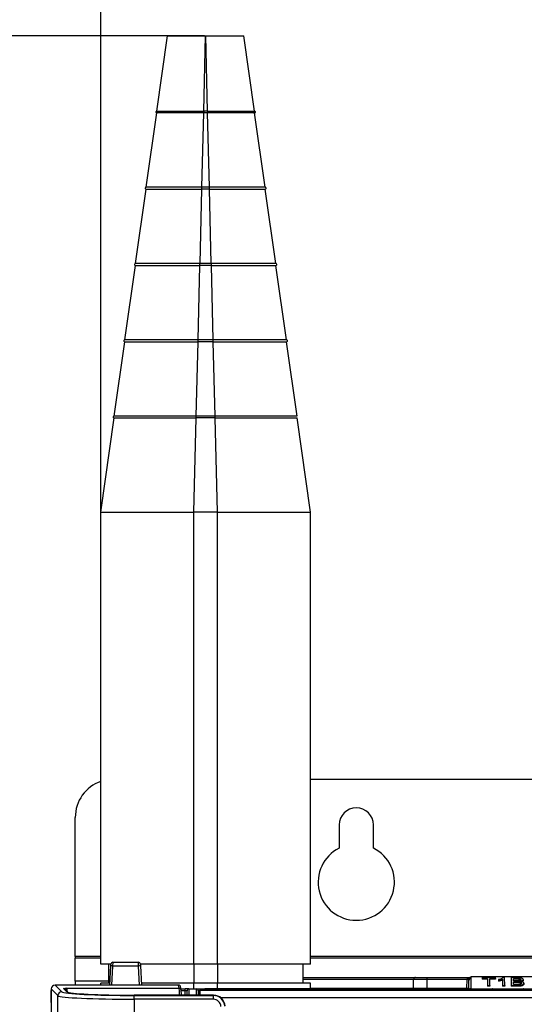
# Paper-space layout 'Sheet2' of a CAD drawing. Header units: millimetres. Extents: x -8 to 412, y -20 to 277.
# Tile 26 of 40: x 64 to 91, y 186 to 238. Entities that reach past the tile are written whole.
import ezdxf

# ---------------------------------------------------------------- set-up
doc = ezdxf.new("R2010")
doc.units = ezdxf.units.MM
doc.header["$PDSIZE"] = -1
doc.styles.add('SLDTEXTSTYLE1', font='TXT', dxfattribs={"width": 0.75})
doc.dimstyles.new('SLDDIMSTYLE1', dxfattribs={"dimtxt": 2.5, "dimasz": 3, "dimexe": 0, "dimexo": 0.0625, "dimtad": 1, "dimdec": 1, "dimlfac": 5, "dimrnd": 1e-09, "dimzin": 4, "dimdsep": 46, "dimtxsty": 'SLDTEXTSTYLE1', "dimblk1": 'CLOSED', "dimblk2": 'CLOSED', "dimsah": 1, "dimcen": 0.09, "dimadec": 0, "dimazin": 1, "dimtfac": 1, "dimtofl": 0, "dimtmove": 0, "dimatfit": 3, "dimldrblk": 'CLOSED', "dimfxl": 1, "dimfrac": 2, "dimtolj": 1, "dimtzin": 12, "dimarcsym": 0})

# ---------------------------------------------------------------- blocks, each defined once
blk = doc.blocks.new('_Closed')
at = {"color": 0, "linetype": 'ByBlock', "lineweight": -2}
for p, q in [((-1, 0.166667), (0, 0)), ((-1, 0.166667), (-1, -0.166667)), ((0, 0), (-1, -0.166667)), ((0, 0), (-1, 0))]:
    blk.add_line(p, q, dxfattribs=at)
blk = doc.blocks.new('_D_26')
at = {"color": 0, "linetype": 'Continuous', "lineweight": -2}
for p, q in [((73.769, 236.738), (45.903, 236.738)), ((45.903, 233.738), (45.903, 47.338)), ((85.15, 44.338), (45.903, 44.338))]:
    blk.add_line(p, q, dxfattribs=at)
at = {"layer": 'Defpoints', "color": 0}
for p in [(73.832, 236.738), (45.903, 44.338), (85.212, 44.338)]:
    blk.add_point(p, dxfattribs=at)
at = {"color": 0, "lineweight": -2, "xscale": 3, "yscale": 3, "zscale": 3}
for p, rotation in [((45.903, 236.738), 90), ((45.903, 44.338), 270)]:
    blk.add_blockref('_Closed', p, dxfattribs=dict(at, rotation=rotation))
at = {"color": 0, "lineweight": 18, "insert": (42.778, 140.538), "char_height": 2.5, "attachment_point": 2, "rotation": 90, "style": 'SLDTEXTSTYLE1'}
blk.add_mtext('\\A1;962.0', dxfattribs=at)
blk = doc.blocks.new('_D_27')
at = {"color": 0, "linetype": 'Continuous', "lineweight": -2}
for p, q in [((68.334, 188.1), (68.334, 254.272)), ((71.334, 254.272), (133.934, 254.272)), ((136.934, 188.1), (136.934, 254.272))]:
    blk.add_line(p, q, dxfattribs=at)
at = {"layer": 'Defpoints', "color": 0}
for p in [(136.934, 254.272), (68.334, 188.038), (136.934, 188.038)]:
    blk.add_point(p, dxfattribs=at)
at = {"color": 0, "lineweight": -2, "xscale": 3, "yscale": 3, "zscale": 3, "rotation": 180}
blk.add_blockref('_Closed', (68.334, 254.272), dxfattribs=at)
at = {"color": 0, "lineweight": -2, "xscale": 3, "yscale": 3, "zscale": 3}
blk.add_blockref('_Closed', (136.934, 254.272), dxfattribs=at)
at = {"color": 0, "lineweight": 18, "insert": (102.634, 257.397), "char_height": 2.5, "attachment_point": 2, "style": 'SLDTEXTSTYLE1'}
blk.add_mtext('\\A1;343.0', dxfattribs=at)

psp = doc.layouts.new('Sheet2')

# ---------------------------------------------------------------- linework, layer by layer
at = {"color": 7, "linetype": 'Continuous', "lineweight": 25}
for p, q in [((71.281, 232.787), (71.834, 236.738)), ((73.734, 232.787), (73.832, 236.738)), ((73.832, 236.738), (73.836, 236.738)), ((73.934, 232.787), (73.836, 236.738)), ((76.387, 232.787), (75.834, 236.738)), ((70.721, 228.787), (71.267, 232.688)), ((71.267, 232.688), (71.267, 232.688)), ((73.635, 228.787), (73.732, 232.689)), ((73.732, 232.689), (73.733, 232.689)), ((73.935, 232.788), (73.733, 232.788)), ((73.935, 232.689), (73.733, 232.689)), ((73.935, 232.689), (73.936, 232.689)), ((74.033, 228.787), (73.936, 232.689)), ((76.947, 228.787), (76.401, 232.688)), ((76.401, 232.688), (76.401, 232.688)), ((70.161, 224.787), (70.707, 228.688)), ((70.707, 228.688), (70.707, 228.688)), ((73.537, 224.787), (73.633, 228.689)), ((73.634, 228.689), (73.633, 228.689)), ((74.034, 228.788), (73.634, 228.788)), ((74.034, 228.689), (73.634, 228.689)), ((74.035, 228.689), (74.034, 228.689)), ((74.131, 224.787), (74.035, 228.689)), ((77.507, 224.787), (76.961, 228.688)), ((69.601, 220.787), (70.147, 224.688)), ((70.147, 224.688), (70.147, 224.688)), ((73.438, 220.787), (73.534, 224.689)), ((73.535, 224.689), (73.534, 224.689)), ((74.133, 224.788), (73.535, 224.788)), ((74.133, 224.689), (73.535, 224.689)), ((74.134, 224.689), (74.133, 224.689)), ((74.23, 220.787), (74.134, 224.689)), ((78.067, 220.787), (77.521, 224.688)), ((77.521, 224.688), (77.521, 224.688)), ((69.041, 216.787), (69.587, 220.688)), ((69.587, 220.688), (69.587, 220.688)), ((73.339, 216.787), (73.435, 220.689)), ((73.436, 220.689), (73.435, 220.689)), ((74.232, 220.788), (73.436, 220.788)), ((74.232, 220.689), (73.436, 220.689)), ((74.233, 220.689), (74.232, 220.689)), ((74.329, 216.787), (74.233, 220.689)), ((78.627, 216.787), (78.081, 220.688)), ((68.334, 211.738), (69.027, 216.688)), ((69.027, 216.688), (69.027, 216.688)), ((73.214, 211.738), (73.336, 216.689)), ((73.338, 216.689), (73.336, 216.689)), ((74.33, 216.788), (73.338, 216.788)), ((74.33, 216.689), (73.338, 216.689)), ((74.332, 216.689), (74.33, 216.689)), ((74.454, 211.738), (74.332, 216.689)), ((78.627, 216.787), (78.627, 216.787)), ((79.334, 211.738), (78.641, 216.688)), ((68.334, 188.038), (68.334, 211.738)), ((74.454, 211.738), (73.214, 211.738)), ((73.214, 188.038), (73.214, 211.738)), ((74.454, 188.038), (74.454, 211.738)), ((79.334, 188.038), (79.334, 211.738)), ((79.334, 197.738), (97.134, 197.738)), ((66.994, 188.44), (66.994, 195.738)), ((80.834, 195.338), (80.834, 194.124)), ((82.634, 194.124), (82.634, 195.338)), ((66.994, 188.44), (66.994, 188.36)), ((66.994, 187.141), (66.994, 188.36)), ((68.734, 188.038), (68.734, 187.038)), ((68.855, 187.944), (68.86, 188.043)), ((68.96, 188.138), (68.955, 187.94)), ((68.96, 188.138), (70.308, 188.138)), ((70.313, 187.94), (70.308, 188.138)), ((70.408, 188.043), (70.413, 187.944)), ((74.454, 188.038), (73.214, 188.038)), ((73.214, 188.038), (73.214, 187.038)), ((74.454, 188.038), (74.454, 187.038)), ((78.934, 188.038), (78.934, 187.038)), ((68.803, 186.938), (68.855, 187.944)), ((70.313, 187.94), (68.955, 187.94)), ((70.413, 187.944), (70.465, 186.938)), ((66.994, 187.141), (66.994, 186.938)), ((68.334, 186.938), (68.334, 187.038)), ((73.214, 186.738), (73.214, 187.038)), ((74.454, 187.038), (73.214, 187.038)), ((74.454, 186.738), (74.454, 187.038)), ((78.934, 187.338), (84.847, 187.338)), ((79.334, 186.778), (79.334, 187.038)), ((84.734, 186.778), (84.738, 187.239)), ((84.838, 187.338), (85.438, 187.338)), ((85.438, 187.239), (85.434, 186.778)), ((85.438, 187.338), (87.543, 187.338)), ((85.438, 187.338), (85.438, 187.239)), ((87.543, 187.239), (85.438, 187.239)), ((87.539, 186.778), (87.543, 187.239)), ((87.543, 187.338), (87.716, 187.338)), ((87.543, 187.338), (87.543, 187.239)), ((87.639, 186.778), (87.643, 187.182)), ((87.716, 187.338), (87.743, 187.338)), ((87.744, 187.374), (87.738, 186.738)), ((87.743, 187.272), (87.738, 186.742)), ((87.744, 187.374), (87.743, 187.338)), ((87.743, 187.338), (87.743, 187.272)), ((91.124, 187.374), (87.744, 187.374)), ((88.337, 187.289), (88.336, 187.244)), ((88.625, 187.244), (88.336, 187.244)), ((88.337, 187.332), (88.337, 187.289)), ((89.031, 187.332), (88.337, 187.332)), ((88.337, 187.289), (88.625, 187.289)), ((88.625, 187.289), (88.622, 186.921)), ((88.743, 187.289), (89.031, 187.289)), ((88.746, 186.921), (88.743, 187.289)), ((89.031, 187.244), (88.743, 187.244)), ((89.031, 187.289), (89.031, 187.332)), ((89.031, 187.289), (89.031, 187.244)), ((89.202, 187.229), (89.201, 187.184)), ((89.201, 187.184), (89.201, 187.14)), ((89.41, 187.248), (89.407, 186.921)), ((89.515, 187.332), (89.449, 187.332)), ((89.519, 186.921), (89.515, 187.332)), ((89.86, 187.332), (89.857, 186.921)), ((90.192, 187.332), (89.86, 187.332)), ((89.978, 187.157), (89.977, 187.289)), ((89.977, 187.289), (90.154, 187.289)), ((90.154, 187.244), (89.978, 187.244)), ((90.168, 187.157), (89.978, 187.157)), ((89.979, 187.113), (90.18, 187.113)), ((89.98, 186.967), (89.979, 187.113)), ((90.18, 187.069), (89.979, 187.069)), ((90.195, 186.967), (89.98, 186.967)), ((90.154, 187.289), (90.154, 187.244)), ((90.18, 187.113), (90.18, 187.069)), ((90.485, 187.227), (90.486, 187.183)), ((90.522, 187.039), (90.522, 186.995)), ((65.728, 186.138), (65.732, 186.639)), ((65.732, 186.639), (65.734, 186.657)), ((66.087, 186.386), (65.734, 186.738)), ((65.734, 186.738), (65.734, 94.338)), ((65.934, 186.938), (66.287, 186.585)), ((72.415, 186.938), (65.934, 186.938)), ((66.556, 186.586), (66.384, 186.757)), ((66.626, 186.558), (66.454, 186.728)), ((66.454, 186.728), (66.456, 186.727)), ((66.554, 186.785), (72.448, 186.785)), ((66.625, 186.559), (66.626, 186.557)), ((72.448, 186.785), (72.415, 186.938)), ((72.546, 186.707), (72.513, 186.859)), ((72.539, 186.738), (72.758, 186.738)), ((72.548, 186.691), (72.546, 186.707)), ((72.758, 186.639), (72.758, 186.738)), ((72.958, 186.738), (72.758, 186.738)), ((72.856, 186.411), (72.858, 186.639)), ((72.958, 186.738), (73.346, 186.738)), ((73.346, 186.738), (73.546, 186.738)), ((73.446, 186.639), (73.448, 186.409)), ((73.565, 186.718), (73.502, 186.654)), ((73.599, 186.732), (73.536, 186.669)), ((73.536, 186.669), (102.772, 186.669)), ((73.546, 186.738), (85.805, 186.738)), ((85.708, 186.738), (74.251, 186.738)), ((79.334, 186.738), (79.334, 186.778)), ((85.434, 186.738), (85.434, 186.778)), ((85.434, 186.778), (87.539, 186.778)), ((85.709, 186.73), (85.708, 186.738)), ((90.599, 186.73), (85.709, 186.73)), ((85.805, 186.738), (86.005, 186.738)), ((86.005, 186.738), (87.435, 186.738)), ((87.435, 186.738), (87.635, 186.738)), ((87.539, 186.738), (87.539, 186.778)), ((87.635, 186.738), (88.693, 186.738)), ((87.738, 186.738), (87.709, 186.738)), ((87.738, 186.742), (87.738, 186.738)), ((87.738, 186.738), (87.738, 186.738)), ((88.622, 186.921), (88.746, 186.921)), ((88.622, 186.921), (88.622, 186.877)), ((88.746, 186.877), (88.622, 186.877)), ((88.693, 186.738), (88.893, 186.738)), ((88.746, 186.921), (88.746, 186.877)), ((88.893, 186.738), (90.323, 186.738)), ((89.407, 186.921), (89.406, 186.877)), ((89.519, 186.877), (89.406, 186.877)), ((89.407, 186.921), (89.519, 186.921)), ((89.519, 186.921), (89.519, 186.877)), ((89.857, 186.921), (89.856, 186.877)), ((90.193, 186.877), (89.856, 186.877)), ((89.857, 186.921), (90.193, 186.921)), ((90.193, 186.921), (90.193, 186.877)), ((90.323, 186.738), (90.523, 186.738)), ((90.523, 186.738), (102.782, 186.738)), ((65.734, 186.02), (65.728, 186.138)), ((66.087, 183.001), (66.087, 186.386)), ((74.251, 186.411), (70.081, 186.411)), ((74.251, 186.411), (70.081, 186.411)), ((70.081, 186.411), (70.081, 186.411)), ((70.081, 186.197), (70.081, 186.397)), ((70.081, 186.397), (74.237, 186.397)), ((70.081, 186.197), (70.081, 183.238)), ((74.237, 186.197), (70.081, 186.197)), ((74.237, 186.397), (74.251, 186.411)), ((74.237, 186.197), (74.237, 186.397)), ((74.251, 186.411), (74.251, 186.411))]:
    psp.add_line(p, q, dxfattribs=at)
at = {"color": 8, "linetype": 'Continuous', "lineweight": 25}
for p, q in [((73.733, 232.788), (73.733, 232.689)), ((73.935, 232.788), (73.935, 232.689)), ((73.634, 228.689), (73.634, 228.788)), ((74.034, 228.689), (74.034, 228.788)), ((73.535, 224.689), (73.535, 224.788)), ((74.133, 224.689), (74.133, 224.788)), ((73.436, 220.689), (73.436, 220.788)), ((74.232, 220.689), (74.232, 220.788)), ((73.338, 216.689), (73.338, 216.788)), ((74.33, 216.689), (74.33, 216.788)), ((68.334, 188.44), (66.994, 188.44)), ((68.334, 188.36), (66.994, 188.36)), ((97.134, 188.44), (79.334, 188.44)), ((97.134, 188.36), (79.334, 188.36)), ((68.955, 187.94), (68.903, 186.938)), ((70.365, 186.938), (70.313, 187.94)), ((68.734, 187.141), (66.994, 187.141)), ((84.738, 187.239), (78.934, 187.239)), ((72.758, 186.639), (72.553, 186.639)), ((72.756, 186.411), (72.758, 186.639)), ((72.958, 186.738), (72.956, 186.411)), ((73.349, 186.411), (73.346, 186.738)), ((73.546, 186.699), (73.546, 186.738)), ((79.334, 186.778), (84.734, 186.778)), ((85.805, 186.73), (85.805, 186.738)), ((86.005, 186.73), (86.005, 186.738)), ((87.435, 186.73), (87.435, 186.738)), ((87.635, 186.73), (87.635, 186.738)), ((88.693, 186.73), (88.693, 186.738)), ((88.893, 186.73), (88.893, 186.738)), ((90.323, 186.73), (90.323, 186.738)), ((90.523, 186.73), (90.523, 186.738)), ((73.487, 186.437), (73.488, 186.411)), ((101.708, 186.265), (74.643, 186.265))]:
    psp.add_line(p, q, dxfattribs=at)
at = {"color": 7, "linetype": 'Continuous', "lineweight": 25}
for centre, radius, start, end in [((71.274, 232.738), 0.05, 82.0246, 262.0304), ((76.394, 232.738), 0.05, 277.9696, 97.9754), ((70.714, 228.738), 0.05, 82.0255, 262.0304), ((76.954, 228.738), 0.05, 277.9696, 97.9745), ((70.154, 224.738), 0.05, 82.0262, 262.0304), ((77.514, 224.738), 0.05, 277.9696, 97.9738), ((69.594, 220.738), 0.05, 82.0267, 262.0304), ((78.074, 220.738), 0.05, 277.9696, 97.9733), ((69.034, 216.738), 0.05, 82.0271, 262.0304), ((68.994, 195.738), 2, 109.2743, 180), ((81.734, 195.338), 0.9, 0, 180), ((81.734, 192.338), 2, 116.7437, 63.2563), ((68.96, 188.038), 0.1, 90, 177), ((70.308, 188.038), 0.1, 3, 90), ((68.78, 185.077), 2.868, 86.5009, 88.4981), ((70.488, 185.077), 2.868, 91.5019, 93.4991), ((84.838, 187.238), 0.1, 90, 179.5), ((87.738, 187.177), 0.0957, 87.3139, 176.6549), ((66.287, 186.385), 0.2, 90.1836, 179.8164), ((72.958, 186.638), 0.1, 90, 179.5), ((73.346, 186.638), 0.1, 0.5, 90), ((73.487, 186.477), 0.04, 180.5011, 270.0011), ((73.536, 186.621), 0.048, 135.2504, 180.5049), ((73.599, 186.684), 0.048, 89.9951, 135.2496), ((78.574, 186.778), 0.04, 180.5, 270), ((84.694, 186.778), 0.04, 270, 359.5), ((85.805, 186.638), 0.1, 66.4137, 90), ((87.435, 186.638), 0.1, 66.4137, 90), ((87.599, 186.778), 0.04, 270, 359.5), ((88.893, 186.638), 0.1, 90, 113.5863), ((90.523, 186.638), 0.1, 90, 113.5863)]:
    psp.add_arc(centre, radius, start, end, dxfattribs=at)
at = {"color": 8, "linetype": 'Continuous', "lineweight": 25}
for centre, radius, start, end in [((66.384, 186.658), 0.0996, 45.2639, 90.1773), ((66.556, 186.487), 0.0996, 45.9233, 90.1771), ((72.448, 186.686), 0.0999, 12.3747, 90.0718), ((73.536, 186.621), 0.048, 89.9951, 135.2496)]:
    psp.add_arc(centre, radius, start, end, dxfattribs=at)
at = {"color": 7, "linetype": 'Continuous', "lineweight": 25}
for centre, major_axis, ratio, start_param, end_param in [((85.438, 187.238), (0.7, -0.001), 0.001247, 1.570863, 3.141583), ((87.543, 187.238), (0.1, 0.001), 0.008724, 0.660603, 1.570568), ((87.543, 187.181), (0.0994, 0.0121), 0.929702, 6.161898, 6.822654), ((87.543, 187.272), (0.2, 0), 0.461511, 6.278047, 7.021705), ((65.934, 186.738), (0.142, -0.142), 0.997265, 2.357564, 3.925621), ((70.081, 186.596), (3.8, 0), 0.052408, 3.193953, 4.712389), ((70.081, 186.596), (3.53, 0), 0.052408, 3.20516, 4.712389), ((72.415, 186.838), (-0.0214, 0.0978), 0.998564, 4.548992, 6.067957), ((72.579, 186.092), (-0.031, 0.6), 0.008703, 5.27359, 6.230369), ((72.758, 186.638), (0.1, 0.001), 0.008724, 6.283033, 7.853753), ((73.546, 186.638), (0.1, -0.001), 0.008724, 1.571025, 3.141745), ((73.491, 186.268), (-0.003, 0.352), 0.008726, 0.00865, 1.070024), ((73.539, 186.269), (-0.003, 0.4), 0.007679, 0.008668, 1.128794), ((74.251, 186.732), (0.652, 0), 0.008728, 1.570947, 3.132942), ((85.434, 186.778), (0.7, 0), 0.000499, 3.141588, 4.712308), ((85.708, 186.69), (0.0332, 0.035), 0.991299, 0.171815, 0.763583), ((87.539, 186.778), (0.1, 0), 0.00349, 4.712447, 6.283167), ((87.739, 186.778), (0.1, 0.001), 0.363377, 3.136478, 4.699345), ((70.081, 186.396), (4, 0), 0.049787, 3.193953, 4.712389), ((73.547, 186.437), (0.06, 0), 0.008728, 1.570949, 3.141669), ((74.236, 185.796), (0.413, 0.436), 0.999131, 5.524576, 7.040345), ((74.236, 185.796), (0.276, 0.291), 0.997404, 5.524576, 7.040345), ((74.25, 185.811), (0.466, 0.379), 0.9986, 5.654895, 7.170664)]:
    psp.add_ellipse(centre, major_axis=major_axis, ratio=ratio, start_param=start_param, end_param=end_param, dxfattribs=at)
at = {"color": 8, "linetype": 'Continuous', "lineweight": 25}
for centre, major_axis, ratio, start_param, end_param in [((66.559, 186.086), (-0.007, 0.7), 0.059889, 5.538122, 6.230225), ((70.081, 186.596), (3.53, 0), 0.052408, 3.194409, 3.20516), ((72.479, 186.086), (-0.031, 0.7), 0.007465, 5.194538, 6.23049), ((73.547, 186.477), (0.1, 0), 0.001746, 2.220322, 3.141602)]:
    psp.add_ellipse(centre, major_axis=major_axis, ratio=ratio, start_param=start_param, end_param=end_param, dxfattribs=at)
at = {"color": 7, "linetype": 'Continuous', "lineweight": 25}
for points in [[(71.834, 236.738), (71.841, 236.738), (71.856, 236.738), (71.975, 236.738), (72.16, 236.738), (72.41, 236.738), (72.715, 236.738), (73.062, 236.738), (73.44, 236.738), (73.701, 236.738), (73.832, 236.738)], [(73.836, 236.738), (73.967, 236.738), (74.228, 236.738), (74.606, 236.738), (74.953, 236.738), (75.258, 236.738), (75.508, 236.738), (75.693, 236.738), (75.812, 236.738), (75.827, 236.738), (75.834, 236.738)]]:
    psp.add_open_spline(points, degree=3, dxfattribs=at)
for points, knots in [([(73.732, 232.689), (73.699, 232.689), (73.533, 232.689), (73.234, 232.689), (72.85, 232.689), (72.488, 232.689), (72.159, 232.689), (71.871, 232.689), (71.632, 232.689), (71.449, 232.689), (71.301, 232.689), (71.28, 232.688), (71.267, 232.688)], [0, 0, 0, 0, 0.025713, 0.128884, 0.232054, 0.335226, 0.438399, 0.54157, 0.644739, 0.747909, 0.851081, 1, 1, 1, 1]), ([(71.281, 232.787), (71.281, 232.787), (71.283, 232.787), (71.294, 232.787), (71.318, 232.787), (71.352, 232.787), (71.399, 232.787), (71.444, 232.787), (71.494, 232.787), (71.551, 232.787), (71.616, 232.787), (71.668, 232.787), (71.723, 232.787), (71.801, 232.787), (71.886, 232.787), (71.977, 232.787), (72.071, 232.787), (72.171, 232.787), (72.276, 232.787), (72.384, 232.787), (72.525, 232.787), (72.673, 232.787), (72.825, 232.787), (72.981, 232.787), (73.141, 232.787), (73.27, 232.787), (73.369, 232.787), (73.467, 232.787), (73.589, 232.787), (73.677, 232.787), (73.733, 232.787)], [0, 0, 0, 0, 0.025845, 0.077568, 0.103413, 0.155136, 0.206859, 0.232704, 0.25855, 0.310272, 0.336118, 0.361963, 0.387809, 0.413654, 0.465376, 0.491222, 0.517067, 0.56879, 0.594635, 0.620481, 0.672204, 0.723927, 0.749772, 0.801495, 0.853218, 0.879063, 0.904908, 0.930754, 0.956599, 1, 1, 1, 1]), ([(73.935, 232.787), (73.968, 232.787), (74.067, 232.787), (74.2, 232.787), (74.364, 232.787), (74.527, 232.787), (74.686, 232.787), (74.811, 232.787), (74.934, 232.787), (75.053, 232.787), (75.169, 232.787), (75.254, 232.787), (75.337, 232.787), (75.444, 232.787), (75.547, 232.787), (75.644, 232.787), (75.737, 232.787), (75.824, 232.787), (75.905, 232.787), (75.982, 232.787), (76.07, 232.787), (76.146, 232.787), (76.213, 232.787), (76.27, 232.787), (76.315, 232.787), (76.343, 232.787), (76.36, 232.787), (76.373, 232.787), (76.384, 232.787), (76.387, 232.787), (76.387, 232.787), (76.387, 232.787)], [0, 0, 0, 0, 0.0258454, 0.077568, 0.1034134, 0.1551364, 0.2068589, 0.2327043, 0.2585497, 0.3102723, 0.3361177, 0.3619631, 0.3878086, 0.413654, 0.4653763, 0.4912217, 0.5170672, 0.5687898, 0.5946352, 0.6204806, 0.6722038, 0.7239262, 0.7497716, 0.8014947, 0.8532171, 0.8790626, 0.904908, 0.9307534, 0.9565988, 0.9989491, 1, 1, 1, 1]), ([(76.401, 232.688), (76.4, 232.688), (76.398, 232.688), (76.361, 232.689), (76.249, 232.689), (76.076, 232.689), (75.848, 232.689), (75.569, 232.689), (75.247, 232.689), (74.891, 232.689), (74.456, 232.689), (74.129, 232.689), (73.937, 232.689), (73.936, 232.689)], [0, 0, 0, 0, 0.025713, 0.128883, 0.232052, 0.335224, 0.438396, 0.541566, 0.644735, 0.747904, 0.851076, 0.999009, 1, 1, 1, 1]), ([(70.707, 228.688), (70.707, 228.688), (70.709, 228.688), (70.741, 228.689), (70.835, 228.689), (70.981, 228.689), (71.177, 228.689), (71.418, 228.689), (71.7, 228.689), (72.018, 228.689), (72.366, 228.689), (72.738, 228.689), (73.16, 228.689), (73.463, 228.689), (73.632, 228.689), (73.633, 228.689)], [0, 0, 0, 0, 0.02165, 0.10844, 0.19523, 0.282021, 0.36881, 0.4556, 0.542391, 0.629179, 0.71597, 0.802761, 0.88955, 0.999457, 1, 1, 1, 1]), ([(73.634, 228.787), (73.601, 228.787), (73.535, 228.787), (73.435, 228.787), (73.303, 228.787), (73.172, 228.787), (73.009, 228.787), (72.848, 228.787), (72.69, 228.787), (72.581, 228.787), (72.52, 228.787), (72.428, 228.787), (72.293, 228.787), (72.12, 228.787), (71.981, 228.787), (71.847, 228.787), (71.744, 228.787), (71.621, 228.787), (71.527, 228.787), (71.416, 228.787), (71.312, 228.787), (71.216, 228.787), (71.145, 228.787), (71.078, 228.787), (71.017, 228.787), (70.962, 228.787), (70.924, 228.787), (70.877, 228.787), (70.827, 228.787), (70.788, 228.787), (70.757, 228.787), (70.73, 228.787), (70.721, 228.787), (70.721, 228.787), (70.721, 228.787)], [0, 0, 0, 0, 0.021749, 0.043498, 0.065247, 0.108765, 0.130514, 0.174031, 0.217548, 0.239297, 0.250171, 0.261044, 0.304561, 0.348079, 0.391596, 0.413345, 0.456862, 0.478611, 0.522129, 0.543878, 0.587395, 0.630912, 0.652662, 0.674411, 0.717928, 0.739677, 0.761426, 0.783175, 0.826693, 0.87021, 0.891959, 0.935476, 0.999217, 1, 1, 1, 1]), ([(76.945, 228.787), (76.944, 228.787), (76.941, 228.787), (76.929, 228.787), (76.911, 228.787), (76.879, 228.787), (76.84, 228.787), (76.79, 228.787), (76.749, 228.787), (76.724, 228.787), (76.685, 228.787), (76.62, 228.787), (76.523, 228.787), (76.432, 228.787), (76.333, 228.787), (76.25, 228.787), (76.138, 228.787), (76.044, 228.787), (75.921, 228.787), (75.792, 228.787), (75.657, 228.787), (75.545, 228.787), (75.43, 228.787), (75.312, 228.787), (75.191, 228.787), (75.099, 228.787), (74.975, 228.787), (74.817, 228.787), (74.656, 228.787), (74.493, 228.787), (74.297, 228.787), (74.132, 228.787), (74.034, 228.787)], [0, 0, 0, 0, 0.022233, 0.044465, 0.08895, 0.111183, 0.155668, 0.200152, 0.222385, 0.2335, 0.244615, 0.2891, 0.333585, 0.37807, 0.400303, 0.444787, 0.46702, 0.511505, 0.533738, 0.578222, 0.622707, 0.64494, 0.667173, 0.711657, 0.73389, 0.756123, 0.778356, 0.82284, 0.867325, 0.889558, 0.934043, 1, 1, 1, 1]), ([(74.035, 228.689), (74.068, 228.689), (74.234, 228.689), (74.532, 228.689), (74.921, 228.689), (75.293, 228.689), (75.642, 228.689), (75.96, 228.689), (76.244, 228.689), (76.486, 228.689), (76.683, 228.689), (76.829, 228.689), (76.938, 228.689), (76.953, 228.688), (76.961, 228.688)], [0, 0, 0, 0, 0.02165, 0.10844, 0.195231, 0.282021, 0.36881, 0.455601, 0.542392, 0.629181, 0.715971, 0.802762, 0.889551, 1, 1, 1, 1]), ([(70.147, 224.688), (70.147, 224.688), (70.149, 224.688), (70.176, 224.689), (70.257, 224.689), (70.384, 224.689), (70.555, 224.689), (70.767, 224.689), (71.017, 224.689), (71.301, 224.689), (71.617, 224.689), (71.959, 224.689), (72.323, 224.689), (72.709, 224.689), (73.113, 224.689), (73.393, 224.689), (73.534, 224.689), (73.534, 224.689)], [0, 0, 0, 0, 0.018698, 0.093609, 0.168522, 0.243433, 0.318346, 0.393258, 0.468169, 0.543082, 0.617993, 0.692906, 0.767818, 0.84273, 0.920385, 0.999728, 1, 1, 1, 1]), ([(73.535, 224.787), (73.502, 224.787), (73.403, 224.787), (73.27, 224.787), (73.105, 224.787), (72.991, 224.787), (72.844, 224.787), (72.634, 224.787), (72.412, 224.787), (72.242, 224.787), (72.136, 224.787), (72.001, 224.787), (71.826, 224.787), (71.658, 224.787), (71.496, 224.787), (71.341, 224.787), (71.194, 224.787), (71.078, 224.787), (70.967, 224.787), (70.862, 224.787), (70.764, 224.787), (70.673, 224.787), (70.588, 224.787), (70.496, 224.787), (70.428, 224.787), (70.38, 224.787), (70.334, 224.787), (70.285, 224.787), (70.245, 224.787), (70.222, 224.787), (70.201, 224.787), (70.172, 224.787), (70.161, 224.787), (70.161, 224.787), (70.161, 224.787)], [0, 0, 0, 0, 0.018774, 0.056336, 0.07511, 0.112671, 0.122058, 0.159619, 0.234839, 0.253614, 0.263, 0.300561, 0.338122, 0.375684, 0.413245, 0.450806, 0.488367, 0.525929, 0.544703, 0.582264, 0.619825, 0.6386, 0.676161, 0.713722, 0.751283, 0.770058, 0.788832, 0.826393, 0.863954, 0.882729, 0.892115, 0.929677, 0.999348, 1, 1, 1, 1]), ([(77.507, 224.787), (77.507, 224.787), (77.506, 224.787), (77.497, 224.787), (77.48, 224.787), (77.463, 224.787), (77.435, 224.787), (77.388, 224.787), (77.317, 224.787), (77.248, 224.787), (77.202, 224.787), (77.138, 224.787), (77.042, 224.787), (76.936, 224.787), (76.821, 224.787), (76.696, 224.787), (76.562, 224.787), (76.443, 224.787), (76.319, 224.787), (76.191, 224.787), (76.057, 224.787), (75.918, 224.787), (75.776, 224.787), (75.599, 224.787), (75.448, 224.787), (75.324, 224.787), (75.2, 224.787), (75.041, 224.787), (74.88, 224.787), (74.767, 224.787), (74.652, 224.787), (74.447, 224.787), (74.257, 224.787), (74.133, 224.787)], [0, 0, 0, 0, 0.0187745, 0.0563357, 0.0751102, 0.1126714, 0.1220579, 0.1596192, 0.2348394, 0.2536139, 0.2630004, 0.3005616, 0.3381227, 0.375684, 0.4132453, 0.4508064, 0.4883676, 0.525929, 0.5447035, 0.5822646, 0.6198258, 0.6386003, 0.6761616, 0.7137227, 0.7512839, 0.7700584, 0.7888329, 0.8263941, 0.8639552, 0.8827297, 0.8921162, 0.9296775, 1, 1, 1, 1]), ([(74.134, 224.689), (74.167, 224.689), (74.333, 224.689), (74.631, 224.689), (75.022, 224.689), (75.401, 224.689), (75.761, 224.689), (76.1, 224.689), (76.411, 224.689), (76.691, 224.689), (76.936, 224.689), (77.141, 224.689), (77.306, 224.689), (77.427, 224.689), (77.506, 224.689), (77.516, 224.688), (77.521, 224.688)], [0, 0, 0, 0, 0.0186976, 0.0936093, 0.168522, 0.2434335, 0.3183457, 0.393258, 0.4681692, 0.5430823, 0.6179933, 0.6929064, 0.7678179, 0.8427299, 0.9207632, 1, 1, 1, 1]), ([(77.563, 224.728), (77.563, 224.728), (77.564, 224.731), (77.564, 224.739), (77.563, 224.749), (77.561, 224.756), (77.559, 224.759), (77.558, 224.76)], [0, 0, 0, 0, 0.013242, 0.27813, 0.569441, 0.897165, 1, 1, 1, 1]), ([(69.587, 220.688), (69.587, 220.688), (69.589, 220.688), (69.613, 220.689), (69.684, 220.689), (69.796, 220.689), (69.947, 220.689), (70.136, 220.689), (70.359, 220.689), (70.616, 220.689), (70.903, 220.689), (71.216, 220.689), (71.554, 220.689), (71.912, 220.689), (72.286, 220.689), (72.79, 220.689), (73.179, 220.689), (73.434, 220.689), (73.435, 220.689)], [0, 0, 0, 0, 0.0164569, 0.0823671, 0.1482779, 0.2141877, 0.2800988, 0.3460085, 0.4119198, 0.4778294, 0.5437407, 0.6096503, 0.6755616, 0.7414713, 0.8073825, 0.8732923, 0.9994943, 1, 1, 1, 1]), ([(73.436, 220.787), (73.403, 220.787), (73.304, 220.787), (73.138, 220.787), (72.94, 220.787), (72.793, 220.787), (72.646, 220.787), (72.436, 220.787), (72.214, 220.787), (72.043, 220.787), (71.966, 220.787), (71.86, 220.787), (71.65, 220.787), (71.447, 220.787), (71.254, 220.787), (71.119, 220.787), (70.964, 220.787), (70.815, 220.787), (70.673, 220.787), (70.539, 220.787), (70.412, 220.787), (70.294, 220.787), (70.184, 220.787), (70.083, 220.787), (69.991, 220.787), (69.922, 220.787), (69.871, 220.787), (69.824, 220.787), (69.75, 220.787), (69.692, 220.787), (69.65, 220.787), (69.614, 220.787), (69.601, 220.787), (69.601, 220.787), (69.601, 220.787)], [0, 0, 0, 0, 0.0165157, 0.0495555, 0.0825952, 0.115635, 0.1238923, 0.1569321, 0.223078, 0.2395937, 0.247851, 0.2643668, 0.2974065, 0.3635524, 0.3800681, 0.4131079, 0.4461476, 0.4791873, 0.5122271, 0.5452669, 0.5783066, 0.6113463, 0.6443862, 0.677426, 0.7104656, 0.7435053, 0.760021, 0.7765368, 0.8095765, 0.8757224, 0.8922382, 0.925278, 0.9994429, 1, 1, 1, 1]), ([(78.066, 220.787), (78.066, 220.787), (78.065, 220.787), (78.056, 220.787), (78.036, 220.787), (78.013, 220.787), (77.985, 220.787), (77.937, 220.787), (77.869, 220.787), (77.804, 220.787), (77.773, 220.787), (77.727, 220.787), (77.628, 220.787), (77.512, 220.787), (77.384, 220.787), (77.287, 220.787), (77.163, 220.787), (77.03, 220.787), (76.891, 220.787), (76.744, 220.787), (76.59, 220.787), (76.43, 220.787), (76.264, 220.787), (76.093, 220.787), (75.916, 220.787), (75.765, 220.787), (75.658, 220.787), (75.581, 220.787), (75.472, 220.787), (75.314, 220.787), (75.122, 220.787), (74.927, 220.787), (74.631, 220.787), (74.398, 220.787), (74.232, 220.787)], [0, 0, 0, 0, 0.0019167, 0.0354467, 0.0689767, 0.1025067, 0.1108866, 0.1444166, 0.211544, 0.2283048, 0.2366846, 0.2534454, 0.2869754, 0.3541028, 0.3708636, 0.4043936, 0.4379235, 0.4714535, 0.5049836, 0.5385137, 0.5720436, 0.6055735, 0.6391037, 0.6726337, 0.7061636, 0.7396936, 0.7564544, 0.7648343, 0.781595, 0.815125, 0.848655, 0.882185, 0.9157151, 1, 1, 1, 1]), ([(74.233, 220.689), (74.266, 220.689), (74.432, 220.689), (74.73, 220.689), (75.122, 220.689), (75.505, 220.689), (75.874, 220.689), (76.226, 220.689), (76.556, 220.689), (76.862, 220.689), (77.139, 220.689), (77.385, 220.689), (77.597, 220.689), (77.774, 220.689), (77.912, 220.689), (78.045, 220.689), (78.067, 220.688), (78.081, 220.688)], [0, 0, 0, 0, 0.016457, 0.082367, 0.148278, 0.214188, 0.280099, 0.346009, 0.411921, 0.477831, 0.543742, 0.609652, 0.675563, 0.741473, 0.807384, 0.873295, 1, 1, 1, 1]), ([(69.027, 216.688), (69.027, 216.688), (69.029, 216.688), (69.045, 216.688), (69.091, 216.689), (69.16, 216.689), (69.277, 216.689), (69.43, 216.689), (69.616, 216.689), (69.833, 216.689), (70.081, 216.689), (70.356, 216.689), (70.607, 216.689), (70.871, 216.689), (71.15, 216.689), (71.444, 216.689), (71.869, 216.689), (72.207, 216.689), (72.558, 216.689), (72.851, 216.689), (73.13, 216.689), (73.336, 216.689), (73.336, 216.689)], [0, 0, 0, 0, 0.014694, 0.07353, 0.102924, 0.16176, 0.220595, 0.279431, 0.338266, 0.397102, 0.455937, 0.514772, 0.573608, 0.603002, 0.661838, 0.720673, 0.750067, 0.868122, 0.876281, 0.908929, 0.999729, 1, 1, 1, 1]), ([(73.338, 216.787), (73.304, 216.787), (73.205, 216.787), (73.039, 216.787), (72.841, 216.787), (72.677, 216.787), (72.449, 216.787), (72.158, 216.787), (71.874, 216.787), (71.69, 216.787), (71.568, 216.787), (71.358, 216.787), (71.126, 216.787), (70.904, 216.787), (70.742, 216.787), (70.587, 216.787), (70.387, 216.787), (70.199, 216.787), (70.025, 216.787), (69.902, 216.787), (69.786, 216.787), (69.696, 216.787), (69.611, 216.787), (69.498, 216.787), (69.4, 216.787), (69.327, 216.787), (69.28, 216.787), (69.207, 216.787), (69.15, 216.787), (69.092, 216.787), (69.053, 216.787), (69.041, 216.787), (69.041, 216.787), (69.041, 216.787)], [0, 0, 0, 0, 0.014742, 0.044232, 0.073722, 0.103211, 0.117953, 0.176981, 0.236008, 0.25075, 0.265492, 0.294982, 0.354008, 0.383498, 0.412988, 0.442478, 0.471968, 0.530996, 0.560485, 0.589975, 0.619465, 0.648955, 0.663697, 0.693187, 0.752214, 0.766956, 0.781698, 0.811187, 0.870214, 0.884956, 0.943984, 0.999442, 1, 1, 1, 1]), ([(78.622, 216.787), (78.621, 216.787), (78.616, 216.787), (78.599, 216.787), (78.576, 216.787), (78.536, 216.787), (78.467, 216.787), (78.371, 216.787), (78.297, 216.787), (78.245, 216.787), (78.145, 216.787), (78.016, 216.787), (77.87, 216.787), (77.754, 216.787), (77.63, 216.787), (77.455, 216.787), (77.267, 216.787), (77.066, 216.787), (76.91, 216.787), (76.748, 216.787), (76.609, 216.787), (76.467, 216.787), (76.263, 216.787), (76.053, 216.787), (75.868, 216.787), (75.743, 216.787), (75.523, 216.787), (75.298, 216.787), (75.005, 216.787), (74.715, 216.787), (74.456, 216.787), (74.33, 216.787)], [0, 0, 0, 0, 0.01875, 0.049026, 0.079303, 0.094438, 0.155039, 0.215639, 0.230774, 0.245909, 0.276186, 0.336786, 0.367062, 0.397338, 0.427614, 0.45789, 0.518492, 0.548768, 0.579044, 0.60932, 0.639596, 0.654731, 0.685007, 0.745608, 0.760743, 0.775878, 0.806154, 0.866755, 0.88189, 0.942491, 1, 1, 1, 1]), ([(74.332, 216.689), (74.365, 216.689), (74.531, 216.689), (74.763, 216.689), (75.091, 216.689), (75.416, 216.689), (75.797, 216.689), (76.165, 216.689), (76.518, 216.689), (76.852, 216.689), (77.164, 216.689), (77.453, 216.689), (77.671, 216.689), (77.871, 216.689), (78.052, 216.689), (78.207, 216.689), (78.395, 216.689), (78.504, 216.689), (78.588, 216.689), (78.63, 216.688), (78.637, 216.688), (78.641, 216.688)], [0, 0, 0, 0, 0.014694, 0.073527, 0.10292, 0.161753, 0.220586, 0.27942, 0.338252, 0.397086, 0.455919, 0.514752, 0.573585, 0.602978, 0.661812, 0.720645, 0.750038, 0.868088, 0.882782, 0.941615, 1, 1, 1, 1]), ([(68.334, 211.738), (68.35, 211.738), (68.382, 211.738), (68.654, 211.738), (69.104, 211.738), (69.739, 211.738), (70.519, 211.738), (71.394, 211.738), (72.303, 211.738), (72.916, 211.738), (73.214, 211.738)], [0, 0, 0, 0, 0.116516, 0.240011, 0.368641, 0.5, 0.631359, 0.759989, 0.883484, 1, 1, 1, 1]), ([(74.454, 211.738), (74.752, 211.738), (75.365, 211.738), (76.274, 211.738), (77.149, 211.738), (77.929, 211.738), (78.564, 211.738), (79.014, 211.738), (79.286, 211.738), (79.318, 211.738), (79.334, 211.738)], [0, 0, 0, 0, 0.116516, 0.240011, 0.368641, 0.5, 0.631359, 0.759989, 0.883484, 1, 1, 1, 1]), ([(68.86, 188.038), (68.766, 188.038), (68.553, 188.038), (68.373, 188.038), (68.347, 188.038), (68.334, 188.038)], [0, 0, 0, 0, 0.288054, 0.653453, 1, 1, 1, 1]), ([(73.214, 188.038), (72.88, 188.038), (72.19, 188.038), (71.216, 188.038), (70.652, 188.038), (70.387, 188.038)], [0, 0, 0, 0, 0.331899, 0.68532, 1, 1, 1, 1]), ([(79.334, 188.038), (79.314, 188.038), (79.273, 188.038), (78.928, 188.038), (78.362, 188.038), (77.631, 188.038), (76.836, 188.038), (76.052, 188.038), (75.251, 188.038), (74.715, 188.038), (74.454, 188.038)], [0, 0, 0, 0, 0.130962, 0.270417, 0.415621, 0.563032, 0.677975, 0.790086, 0.897823, 1, 1, 1, 1]), ([(68.808, 187.038), (68.733, 187.038), (68.54, 187.038), (68.374, 187.038), (68.347, 187.038), (68.334, 187.038)], [0, 0, 0, 0, 0.244802, 0.6324, 1, 1, 1, 1]), ([(73.214, 187.038), (72.88, 187.038), (72.191, 187.038), (71.242, 187.038), (70.702, 187.038), (70.46, 187.038)], [0, 0, 0, 0, 0.341538, 0.705224, 1, 1, 1, 1]), ([(79.334, 187.038), (79.314, 187.038), (79.273, 187.038), (78.928, 187.038), (78.362, 187.038), (77.631, 187.038), (76.836, 187.038), (76.052, 187.038), (75.251, 187.038), (74.715, 187.038), (74.454, 187.038)], [0, 0, 0, 0, 0.130962, 0.270417, 0.415621, 0.563032, 0.677975, 0.790086, 0.897823, 1, 1, 1, 1]), ([(87.69, 187.335), (87.682, 187.331), (87.664, 187.323), (87.643, 187.299), (87.628, 187.271), (87.623, 187.25), (87.622, 187.24), (87.622, 187.239)], [0, 0, 0, 0, 0.253864, 0.507704, 0.762718, 0.99074, 1, 1, 1, 1]), ([(87.716, 187.338), (87.711, 187.338), (87.702, 187.338), (87.694, 187.336), (87.69, 187.335)], [0, 0, 0, 0, 0.5167, 1, 1, 1, 1]), ([(89.201, 187.184), (89.234, 187.192), (89.292, 187.205), (89.362, 187.226), (89.395, 187.241), (89.41, 187.248)], [0, 0, 0, 0, 0.436154, 0.756944, 1, 1, 1, 1]), ([(89.409, 187.203), (89.383, 187.193), (89.339, 187.174), (89.267, 187.154), (89.223, 187.145), (89.201, 187.14)], [0, 0, 0, 0, 0.4178004, 0.7174982, 1, 1, 1, 1]), ([(89.449, 187.332), (89.425, 187.315), (89.382, 187.286), (89.294, 187.253), (89.232, 187.237), (89.202, 187.229)], [0, 0, 0, 0, 0.391031, 0.694854, 1, 1, 1, 1]), ([(90.154, 187.289), (90.185, 187.288), (90.232, 187.288), (90.29, 187.283), (90.324, 187.274), (90.35, 187.259), (90.365, 187.241), (90.366, 187.227), (90.367, 187.222)], [0, 0, 0, 0, 0.3079079, 0.4494396, 0.5679068, 0.686328, 0.8656702, 1, 1, 1, 1]), ([(90.367, 187.178), (90.364, 187.189), (90.36, 187.207), (90.331, 187.227), (90.297, 187.238), (90.236, 187.244), (90.187, 187.244), (90.154, 187.244)], [0, 0, 0, 0, 0.2705246, 0.3995936, 0.52966, 0.6736018, 1, 1, 1, 1]), ([(90.277, 187.162), (90.267, 187.161), (90.247, 187.159), (90.21, 187.158), (90.184, 187.157), (90.168, 187.157)], [0, 0, 0, 0, 0.276294, 0.558587, 1, 1, 1, 1]), ([(90.18, 187.113), (90.201, 187.113), (90.245, 187.112), (90.305, 187.108), (90.351, 187.096), (90.382, 187.079), (90.398, 187.059), (90.4, 187.045), (90.4, 187.04)], [0, 0, 0, 0, 0.189555, 0.411117, 0.551647, 0.69216, 0.877509, 1, 1, 1, 1]), ([(90.4, 186.996), (90.397, 187.007), (90.394, 187.025), (90.363, 187.046), (90.323, 187.06), (90.259, 187.068), (90.211, 187.068), (90.18, 187.069)], [0, 0, 0, 0, 0.243755, 0.394955, 0.546968, 0.719605, 1, 1, 1, 1]), ([(90.485, 187.227), (90.482, 187.239), (90.476, 187.264), (90.432, 187.296), (90.369, 187.318), (90.289, 187.33), (90.228, 187.331), (90.192, 187.332)], [0, 0, 0, 0, 0.197264, 0.422413, 0.586658, 0.750535, 1, 1, 1, 1]), ([(90.193, 186.921), (90.245, 186.922), (90.323, 186.923), (90.42, 186.942), (90.48, 186.968), (90.516, 187.002), (90.52, 187.028), (90.522, 187.039)], [0, 0, 0, 0, 0.313242, 0.471896, 0.632147, 0.837988, 1, 1, 1, 1]), ([(90.522, 186.995), (90.518, 186.978), (90.511, 186.95), (90.466, 186.916), (90.403, 186.893), (90.309, 186.879), (90.236, 186.878), (90.193, 186.877)], [0, 0, 0, 0, 0.2369122, 0.4108153, 0.5535533, 0.7409482, 1, 1, 1, 1]), ([(90.272, 186.969), (90.266, 186.969), (90.252, 186.968), (90.226, 186.967), (90.207, 186.967), (90.195, 186.967)], [0, 0, 0, 0, 0.26732, 0.542023, 1, 1, 1, 1]), ([(90.4, 187.04), (90.397, 187.028), (90.392, 187.009), (90.359, 186.987), (90.32, 186.974), (90.288, 186.971), (90.272, 186.969)], [0, 0, 0, 0, 0.372918, 0.580605, 0.79046, 1, 1, 1, 1]), ([(90.367, 187.222), (90.366, 187.213), (90.363, 187.198), (90.339, 187.179), (90.309, 187.168), (90.286, 187.164), (90.277, 187.162)], [0, 0, 0, 0, 0.3573262, 0.5927253, 0.8288125, 1, 1, 1, 1]), ([(90.345, 187.137), (90.363, 187.142), (90.402, 187.151), (90.45, 187.172), (90.48, 187.199), (90.484, 187.218), (90.485, 187.227)], [0, 0, 0, 0, 0.222635, 0.494228, 0.773681, 1, 1, 1, 1]), ([(90.522, 187.039), (90.519, 187.052), (90.514, 187.076), (90.472, 187.106), (90.415, 187.127), (90.368, 187.134), (90.345, 187.137)], [0, 0, 0, 0, 0.294241, 0.534081, 0.774262, 1, 1, 1, 1]), ([(90.486, 187.183), (90.483, 187.171), (90.478, 187.148), (90.445, 187.129), (90.428, 187.119)], [0, 0, 0, 0, 0.505583, 1, 1, 1, 1]), ([(66.384, 186.757), (66.388, 186.76), (66.4, 186.77), (66.495, 186.779), (66.554, 186.785), (66.554, 186.785)], [0, 0, 0, 0, 0.316106, 0.996148, 1, 1, 1, 1]), ([(87.738, 186.742), (87.738, 186.742), (87.735, 186.741), (87.725, 186.739), (87.715, 186.738), (87.709, 186.738)], [0, 0, 0, 0, 0.029292, 0.373685, 1, 1, 1, 1])]:
    psp.add_open_spline(points, degree=3, knots=knots, dxfattribs=at)
at = {"color": 8, "linetype": 'Continuous', "lineweight": 25}
psp.add_open_spline([(66.554, 186.785), (66.554, 186.785), (66.53, 186.779), (66.493, 186.75), (66.488, 186.7), (66.488, 186.695)], degree=3, knots=[0, 0, 0, 0, 0.005433, 0.888367, 1, 1, 1, 1], dxfattribs=at)

# ---------------------------------------------------------------- dimensions: what is measured, and where the dimension line sits
at = {"color": 7, "linetype": 'Continuous', "lineweight": 18}
dim = psp.add_linear_dim(base=(136.934, 254.272), p1=(68.334, 188.038), p2=(136.934, 188.038), dimstyle='SLDDIMSTYLE1', dxfattribs=at)
dim.commit()
dim.dimension.update_dxf_attribs({"geometry": '_D_27', "text_midpoint": (102.634, 254.272), "dimtype": 160})
dim = psp.add_linear_dim(base=(45.903, 44.338), p1=(73.832, 236.738), p2=(85.212, 44.338), angle=90, dimstyle='SLDDIMSTYLE1', dxfattribs=at)
dim.commit()
dim.dimension.update_dxf_attribs({"geometry": '_D_26', "text_midpoint": (45.903, 140.538), "dimtype": 160})

doc.saveas('drawing.dxf')
